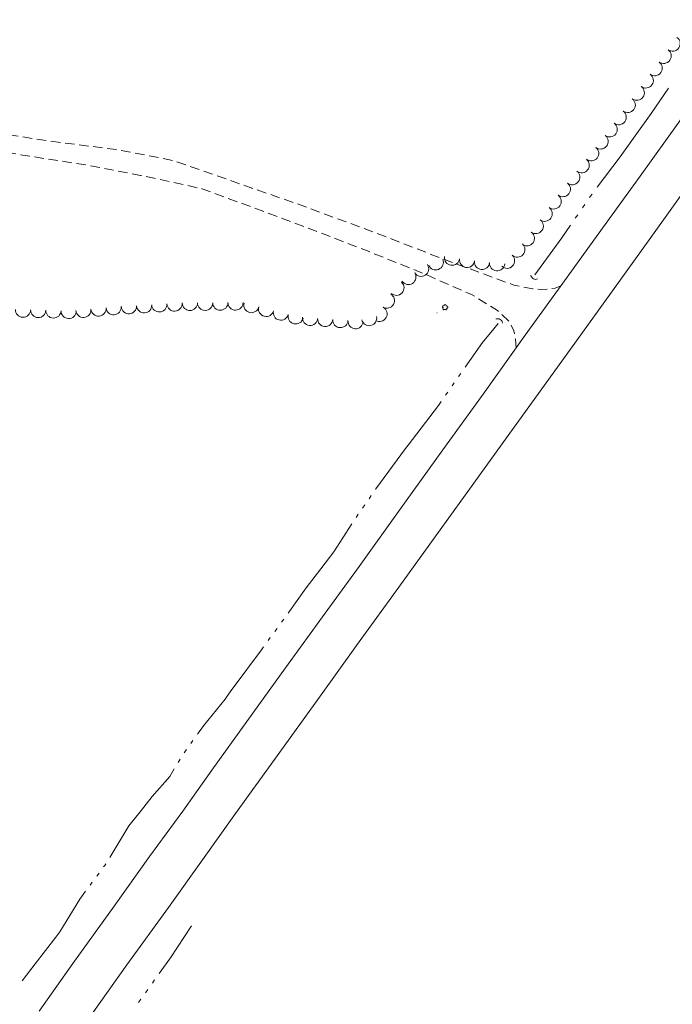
# Model space of a CAD drawing. Extents: x 297264 to 301592, y 46903 to 51888.
# Tile 11 of 16: x 299266 to 299611, y 48746 to 49267. Entities that reach past the tile are written whole.
import ezdxf

# ---------------------------------------------------------------- set-up
doc = ezdxf.new("R2010")
doc.units = 0
doc.header["$MEASUREMENT"] = 0
for name, pattern in [('DGN Style 3', [37.5, 25, -12.5]), ('Echnl', [0.68, 0.25, -0.03, 0.02, -0.03, 0.02, -0.03, 0.02, -0.03, 0.25]), ('Wisdot3', [0.1875, 0.125, -0.0625])]:
    doc.linetypes.add(name, pattern=pattern)
for name, color, linetype, lineweight in [('Level 11', 7, 'Continuous', 25), ('Level 15', 40, 'Efen', 25), ('Level 17', 50, 'Wisdot3', 25), ('Level 18', 72, 'Etrel', 25), ('Level 19', 153, 'Echnl', 25), ('Level 21', 91, 'Continuous', 25)]:
    doc.layers.add(name, color=color, linetype=linetype, lineweight=lineweight)
doc.linetypes.add('Efen', pattern='A,0.105,-0.0325,[20,dgnlstyle-ewdotudls.shx,S=0.000293,R=0,X=0,Y=0],-0.0325,0.105', length=0.275)
doc.linetypes.add('Etrel', pattern='A,0,[14,dgnlstyle-ewdotudls.shx,S=0.00065925,R=0,X=0,Y=0],-0.082294', length=0.082294)

# ---------------------------------------------------------------- blocks, each defined once
blk = doc.blocks.new('CULVRT_4')
at = {"layer": 'Level 15', "color": 40, "linetype": 'Continuous', "lineweight": 0}
blk.add_arc((10, 7.5), 12.5, 216.8801, 323.1197, dxfattribs=at)
blk = doc.blocks.new('CULVRT_5')
at = {"layer": 'Level 15', "color": 40, "linetype": 'Continuous', "lineweight": 0}
blk.add_arc((10, 7.5), 12.5, 216.8789, 323.1185, dxfattribs=at)
blk = doc.blocks.new('PED')
at = {"color": 0, "linetype": 'ByBlock', "lineweight": -2, "transparency": 16777216}
for q in [(-0.1, 0.1), (0.1, 0.1), (-0.1, -0.1), (0.1, -0.1)]:
    blk.add_line((0, 0), q, dxfattribs=at)
at = {"color": 0, "linetype": 'ByBlock', "lineweight": -2, "transparency": 16777216, "flags": 128}
blk.add_lwpolyline([(0, 0), (0, 0), (0, 0), (0, 0)], close=True, dxfattribs=at)
blk = doc.blocks.new('TREE')
at = {"layer": 'Level 18', "color": 93, "linetype": 'Continuous', "lineweight": 0}
for centre, radius, start, end in [((-4.5, 0.2), 2.78, 78.0714, 279.0825), ((-1.5, 4.3), 2.78, 1.3944, 209.1674), ((3.6, 2.4), 2.97, 278.4235, 139.6574), ((-2, -4.2), 2.61, 140.7796, 358.7122), ((3.5, -3.4), 2.97, 196.0743, 79.0476)]:
    blk.add_arc(centre, radius, start, end, dxfattribs=at)

msp = doc.modelspace()

# ---------------------------------------------------------------- linework, layer by layer
at = {"layer": 'Level 11', "color": 21, "linetype": 'Continuous', "lineweight": 13, "ltscale": 0.2, "flags": 128}
for points in [[(299275.87, 48742.92), (299293.68, 48768), (299315.56, 48798.26), (299334.27, 48824.56), (299351.79, 48848.59), (299367.19, 48870.24), (299385.63, 48895.91), (299403.87, 48921.12), (299424.32, 48949.26), (299445.08, 48977.9), (299465.89, 49006.88), (299489.26, 49039.58), (299510.58, 49068.9), (299532.85, 49100.17), (299552.73, 49127.6), (299571.38, 49153.43), (299593.62, 49184.23), (299613.68, 49212.2), (299634.11, 49240.71), (299652.95, 49266.87)], [(299300.71, 48737), (299322.27, 48767.28), (299344.23, 48797.56), (299362.21, 48822.85), (299379.63, 48847.27), (299400.78, 48876.62), (299424.16, 48908.84), (299443.65, 48936.17), (299465.93, 48966.89), (299487.9, 48997.19), (299505.69, 49021.93), (299523.86, 49047.12), (299540.77, 49070.58), (299559.92, 49097.12), (299578.02, 49122.29), (299599.16, 49151.69), (299619.67, 49180.23), (299639.98, 49208.37), (299656.28, 49231.04), (299669.96, 49250.07)]]:
    msp.add_lwpolyline(points, dxfattribs=at)
at = {"layer": 'Level 17', "color": 51, "linetype": 'DGN Style 3', "lineweight": 0, "ltscale": 0.2, "flags": 128}
for points in [[(299551.69, 49126.16), (299548.64, 49124.99), (299541.64, 49124.2), (299536.83, 49124.61), (299526.87, 49126.59), (299490.07, 49140.11), (299452.29, 49154.79), (299411.52, 49169.82), (299377.1, 49181.82), (299347.05, 49192.4), (299316.6, 49198.25), (299281.48, 49202.71), (299244.3, 49208.52), (299209.06, 49216.55), (299179.26, 49224.88), (299143.61, 49236.5), (299125.72, 49244.36)], [(299528.04, 49093.41), (299527.63, 49098.05), (299526.83, 49102.48), (299524.72, 49106.97), (299518.2, 49113.11), (299504.43, 49121.57), (299479.36, 49132.59), (299450.32, 49144.27), (299422.35, 49155.12), (299389.68, 49167.32), (299362.05, 49177.5), (299329.43, 49184.59), (299299.43, 49190.3), (299265.71, 49195.53), (299228.9, 49202.72), (299194.63, 49211.37), (299152.05, 49223.84), (299124.3, 49233.88), (299120.58, 49236.18)]]:
    msp.add_lwpolyline(points, dxfattribs=at)
at = {"layer": 'Level 18', "color": 93, "linetype": 'Continuous', "lineweight": 0, "ltscale": 0.2}
for centre, start, end in [((299610.65, 49254.27), 234.1015, 54.0862), ((299605.94, 49247.76), 234.1015, 54.0862), ((299601.23, 49241.25), 234.1015, 54.0862), ((299596.51, 49234.74), 234.1015, 54.0862), ((299591.77, 49228.28), 233.4783, 53.463), ((299586.98, 49221.82), 233.4783, 53.463), ((299582.2, 49215.36), 233.4783, 53.463), ((299577.42, 49208.9), 233.4783, 53.463), ((299572.63, 49202.53), 231.6002, 51.5849), ((299567.64, 49196.24), 231.6002, 51.5849), ((299562.65, 49189.94), 231.6002, 51.5849), ((299557.65, 49183.64), 231.6002, 51.5849), ((299552.66, 49177.34), 231.6002, 51.5849), ((299547.82, 49170.82), 234.0414, 54.0261), ((299543.1, 49164.31), 234.0414, 54.0261), ((299538.38, 49157.81), 234.0414, 54.0261), ((299533.66, 49151.3), 234.0414, 54.0261), ((299528.64, 49145.37), 227.1901, 47.1747), ((299523.18, 49139.47), 227.1901, 47.1747), ((299477.81, 49135.24), 212.7275, 32.7121), ((299485.51, 49138.62), 202.41, 22.3946), ((299494.13, 49141.06), 171.9265, 351.9112), ((299502.09, 49139.93), 171.9265, 351.9112), ((299509.94, 49138.85), 174.9239, 354.9086), ((299517.95, 49138.13), 174.9239, 354.9086), ((299471.05, 49130.9), 212.7275, 32.7121), ((299464.75, 49125.18), 227.2737, 47.2583), ((299459.71, 49118.36), 240.6703, 60.655), ((299331.41, 49115.92), 183.3662, 3.3509), ((299339.44, 49116.39), 183.3662, 3.3509), ((299347.46, 49116.86), 183.3662, 3.3509), ((299355.59, 49117.17), 180.498, 0.4826), ((299363.63, 49117.23), 180.498, 0.4826), ((299371.67, 49117.3), 180.498, 0.4826), ((299379.7, 49117.37), 180.498, 0.4826), ((299388.11, 49116.01), 165.7356, 345.7203), ((299267.43, 49113.64), 178.3619, 358.3466), ((299275.46, 49113.41), 178.3619, 358.3466), ((299283.49, 49113.18), 178.3619, 358.3466), ((299291.53, 49112.95), 178.3619, 358.3466), ((299299.3, 49113.54), 184.8045, 4.7892), ((299307.31, 49114.22), 184.8045, 4.7892), ((299315.32, 49114.89), 184.8045, 4.7892), ((299323.39, 49115.45), 183.3662, 3.3509), ((299395.9, 49114.03), 165.7356, 345.7203), ((299403.69, 49112.05), 165.7356, 345.7203), ((299411.48, 49110.07), 165.7356, 345.7203), ((299455.78, 49111.36), 240.6703, 60.655), ((299419.09, 49109.29), 175.8211, 355.8058), ((299427.11, 49108.71), 175.8211, 355.8058), ((299435.12, 49108.12), 175.8211, 355.8058), ((299443.14, 49107.53), 175.8211, 355.8058), ((299450.33, 49109.15), 193.4441, 13.4287)]:
    msp.add_arc(centre, 4.02, start, end, dxfattribs=at)
at = {"layer": 'Level 19', "color": 161, "linetype": 'Continuous', "lineweight": 0, "ltscale": 0.2, "flags": 128}
for points in [[(299589.97, 49204.26), (299599.31, 49217.31), (299608.56, 49230.64)], [(299570.8, 49178.28), (299582.91, 49194.39), (299589.97, 49204.26)], [(299566.81, 49172.92), (299567.17, 49173.44), (299568.13, 49174.72)], [(299563.04, 49167.41), (299564.3, 49169.25)], [(299559.26, 49161.9), (299560.52, 49163.74)], [(299537.95, 49131.98), (299552.2, 49151.59), (299556.75, 49158.23)], [(299501.03, 49083.19), (299510.22, 49096.31), (299516.23, 49103.4), (299518.57, 49106.27)], [(299497.59, 49078.27), (299498.74, 49079.91)], [(299494.16, 49073.35), (299495.3, 49074.99)], [(299490.73, 49068.42), (299491.87, 49070.07)], [(299470.87, 49042.04), (299486.93, 49062.98), (299488.44, 49065.14)], [(299453.71, 49018.63), (299453.91, 49018.93), (299469.46, 49040.21), (299470.87, 49042.04)], [(299450.29, 49013.69), (299451.43, 49015.34)], [(299446.88, 49008.75), (299448.01, 49010.4)], [(299443.46, 49003.81), (299444.6, 49005.46)], [(299424.72, 48976.64), (299431.6, 48985.61), (299441.23, 49000.49)], [(299407.55, 48953.25), (299417.04, 48966.63), (299424.72, 48976.64)], [(299404.02, 48948.39), (299405.2, 48950)], [(299400.47, 48943.54), (299401.65, 48945.16)], [(299396.92, 48938.7), (299398.1, 48940.31)], [(299377.31, 48912.13), (299378.38, 48913.65), (299393.38, 48933.86), (299394.55, 48935.47)], [(299359.57, 48889.19), (299362.76, 48893.62), (299374.21, 48907.73), (299377.31, 48912.13)], [(299356.06, 48884.31), (299357.23, 48885.94)], [(299352.55, 48879.44), (299353.72, 48881.06)], [(299349.37, 48874.35), (299350.38, 48876.08)], [(299329.31, 48848.22), (299335.72, 48856.23), (299345.02, 48866.91), (299347.35, 48870.89)], [(299313.22, 48824.12), (299323.4, 48840.83), (299329.31, 48848.22)], [(299310.02, 48819.05), (299310.61, 48819.84), (299311.14, 48820.7)], [(299306.43, 48814.23), (299307.62, 48815.84)], [(299302.83, 48809.42), (299304.03, 48811.02)], [(299284.68, 48781.87), (299286.86, 48784.69), (299297.39, 48802.12), (299300.44, 48806.21)], [(299339.43, 48762.79), (299345.41, 48771.06), (299356.47, 48787.94)], [(299266.89, 48758.94), (299273.8, 48767.79), (299284.68, 48781.87)], [(299335.75, 48757.7), (299336.98, 48759.4)], [(299332.11, 48752.57), (299333.32, 48754.28)], [(299328.47, 48747.45), (299329.68, 48749.16)]]:
    msp.add_lwpolyline(points, dxfattribs=at)

# ---------------------------------------------------------------- block references
at = {"layer": 'Level 15', "color": 40, "linetype": 'Continuous', "lineweight": 0}
for name, p, xscale, yscale, zscale, rotation in [('CULVRT_5', (299535.85, 49131.78), 0.2, 0.2, 0.2, 330.6071546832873), ('CULVRT_4', (299520.74, 49106.55), 0.2000000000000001, 0.2000000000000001, 0.2000000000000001, 147.7561333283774)]:
    msp.add_blockref(name, p, dxfattribs=dict(at, xscale=xscale, yscale=yscale, zscale=zscale, rotation=rotation))
at = {"layer": 'Level 18', "color": 93, "linetype": 'Continuous', "lineweight": 0, "xscale": 0.2, "yscale": 0.2, "zscale": 0.2, "rotation": 54.46098854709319}
msp.add_blockref('TREE', (299490.42, 49114.85), dxfattribs=at)
at = {"layer": 'Level 21', "color": 101, "linetype": 'Continuous', "lineweight": 13, "xscale": 0.2, "yscale": 0.2, "zscale": 0.2, "rotation": 54.46098854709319}
msp.add_blockref('PED', (299486.17, 49111.97), dxfattribs=at)

doc.saveas('drawing.dxf')
